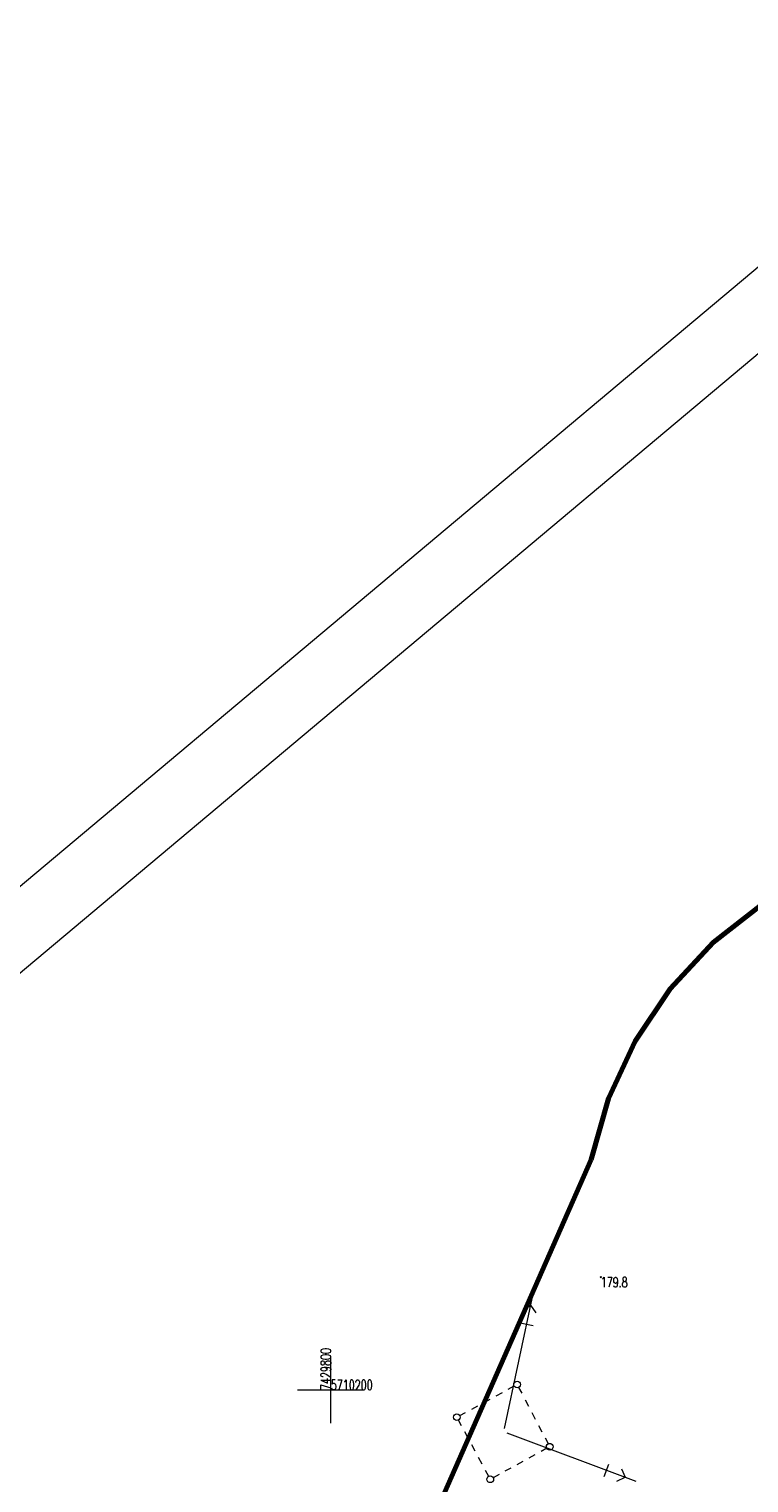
# Model space of a CAD drawing. Header units: metres. Extents: x 7429064 to 7430889, y 5709479 to 5710355.
# Tile 51 of 56: x 7429777 to 7429831, y 5710193 to 5710302. Entities that reach past the tile are written whole.
import ezdxf
from ezdxf.enums import TextEntityAlignment as Align

# ---------------------------------------------------------------- set-up
doc = ezdxf.new("R2010")
doc.units = ezdxf.units.M
for name, pattern in [('1', [0]), ('8_SUPE_01', [0]), ('8_SUSM03_02', [0])]:
    doc.linetypes.add(name, pattern=pattern)
doc.layers.add('_1_X-REFY', color=7, linetype='Continuous')
for name, color, linetype, lineweight in [('arkusz', 252, 'Continuous', 18), ('KRZYZE_L_0', 252, '1', 18), ('KRZYZE_T_0', 252, 'Continuous', 18), ('RTPW_T_0_a', 252, 'Continuous', 15), ('SUPE_L_1_a', 252, '8_SUPE_01', 18), ('SUSM_L_5_a', 252, 'Continuous', 18), ('zakres', 252, 'Continuous', 70)]:
    doc.layers.add(name, color=color, linetype=linetype, lineweight=lineweight)
doc.styles.get("Standard").update_dxf_attribs({"font": 'simplex.shx'})

# ---------------------------------------------------------------- blocks, each defined once
blk = doc.blocks.new('4_RTPW01')
at = {"linetype": 'Continuous'}
blk.add_circle((0, 0), 0.045, dxfattribs=at)
blk = doc.blocks.new('X-ref_MDCP_Szara')
at = {"layer": 'arkusz', "linetype": 'Continuous'}
for p, q in [((7429064.33, 5709640.14), (7429853.36, 5710302.21)), ((7429071.38, 5709639.53), (7429852.74, 5710295.17))]:
    blk.add_line(p, q, dxfattribs=at)
at = {"layer": 'KRZYZE_L_0', "linetype": '1'}
for p, q in [((7429800, 5710197.5), (7429800, 5710202.5)), ((7429797.5, 5710200), (7429802.5, 5710200))]:
    blk.add_line(p, q, dxfattribs=at)
at = {"layer": 'SUPE_L_1_a', "linetype": '8_SUPE_01'}
for p, q in [((7429813.04, 5710197.1), (7429815.21, 5710207.22)), ((7429814.44, 5710206), (7429815.03, 5710206.38)), ((7429815.42, 5710205.79), (7429815.03, 5710206.38)), ((7429815.21, 5710204.81), (7429814.23, 5710205.02)), ((7429813.22, 5710196.77), (7429822.92, 5710193.15)), ((7429820.54, 5710193.5), (7429820.89, 5710194.44)), ((7429821.48, 5710193.15), (7429822.11, 5710193.45)), ((7429821.83, 5710194.09), (7429822.11, 5710193.45))]:
    blk.add_line(p, q, dxfattribs=at)
at = {"layer": 'SUSM_L_5_a', "linetype": '8_SUSM03_02'}
for p, q in [((7429812.43, 5710199.57), (7429812.89, 5710199.82)), ((7429813.33, 5710200.06), (7429813.77, 5710200.3)), ((7429814.11, 5710200.19), (7429814.34, 5710199.75)), ((7429810.58, 5710198.57), (7429811.04, 5710198.82)), ((7429811.51, 5710199.07), (7429811.97, 5710199.32)), ((7429814.59, 5710199.27), (7429814.85, 5710198.78)), ((7429809.82, 5710197.3), (7429809.58, 5710197.74)), ((7429809.68, 5710198.08), (7429810.12, 5710198.32)), ((7429815.1, 5710198.3), (7429815.35, 5710197.82)), ((7429810.32, 5710196.38), (7429810.06, 5710196.86)), ((7429815.61, 5710197.33), (7429815.86, 5710196.85)), ((7429816.09, 5710196.41), (7429816.33, 5710195.97)), ((7429810.84, 5710195.41), (7429810.58, 5710195.89)), ((7429816.22, 5710195.62), (7429815.79, 5710195.38)), ((7429811.36, 5710194.44), (7429811.1, 5710194.92)), ((7429814.43, 5710194.64), (7429813.98, 5710194.39)), ((7429815.33, 5710195.14), (7429814.88, 5710194.89)), ((7429811.86, 5710193.51), (7429811.63, 5710193.95)), ((7429812.64, 5710193.65), (7429812.2, 5710193.41)), ((7429813.53, 5710194.14), (7429813.08, 5710193.89))]:
    blk.add_line(p, q, dxfattribs=at)
for centre in [(7429813.99, 5710200.41), (7429813.99, 5710200.41), (7429809.46, 5710197.96), (7429809.46, 5710197.96), (7429816.44, 5710195.74), (7429816.44, 5710195.74), (7429811.98, 5710193.29), (7429811.98, 5710193.29)]:
    blk.add_circle(centre, 0.25, dxfattribs=at)
at = {"layer": 'zakres', "linetype": 'Continuous', "lineweight": 70, "flags": 128}
for points in [[(7429854.7, 5710241.03), (7429850.11, 5710241.54), (7429845.49, 5710241.33), (7429840.96, 5710240.43), (7429836.62, 5710238.84), (7429832.47, 5710236.53), (7429828.73, 5710233.61), (7429825.5, 5710230.13), (7429822.85, 5710226.19), (7429820.86, 5710221.89), (7429819.56, 5710217.32)], [(7429819.56, 5710217.32), (7429803.35, 5710180.52)]]:
    blk.add_lwpolyline(points, dxfattribs=at)
at = {"layer": 'RTPW_T_0_a'}
blk.add_blockref('4_RTPW01', (7429820.28, 5710208.47), dxfattribs=at)
at = {"layer": 'KRZYZE_T_0', "width": 0.7}
blk.add_text('7429800', height=0.75, rotation=90, dxfattribs=at).set_placement((7429800, 5710200))
blk.add_text('5710200', height=0.75, dxfattribs=at).set_placement((7429800, 5710200))
at = {"layer": 'RTPW_T_0_a', "width": 0.7}
blk.add_text('179.8', height=0.75, dxfattribs=at).set_placement((7429820.28, 5710208.47), align=Align.TOP_LEFT)

msp = doc.modelspace()

# ---------------------------------------------------------------- block references
at = {"layer": '_1_X-REFY'}
msp.add_blockref('X-ref_MDCP_Szara', (0, 0), dxfattribs=at)

doc.saveas('drawing.dxf')
